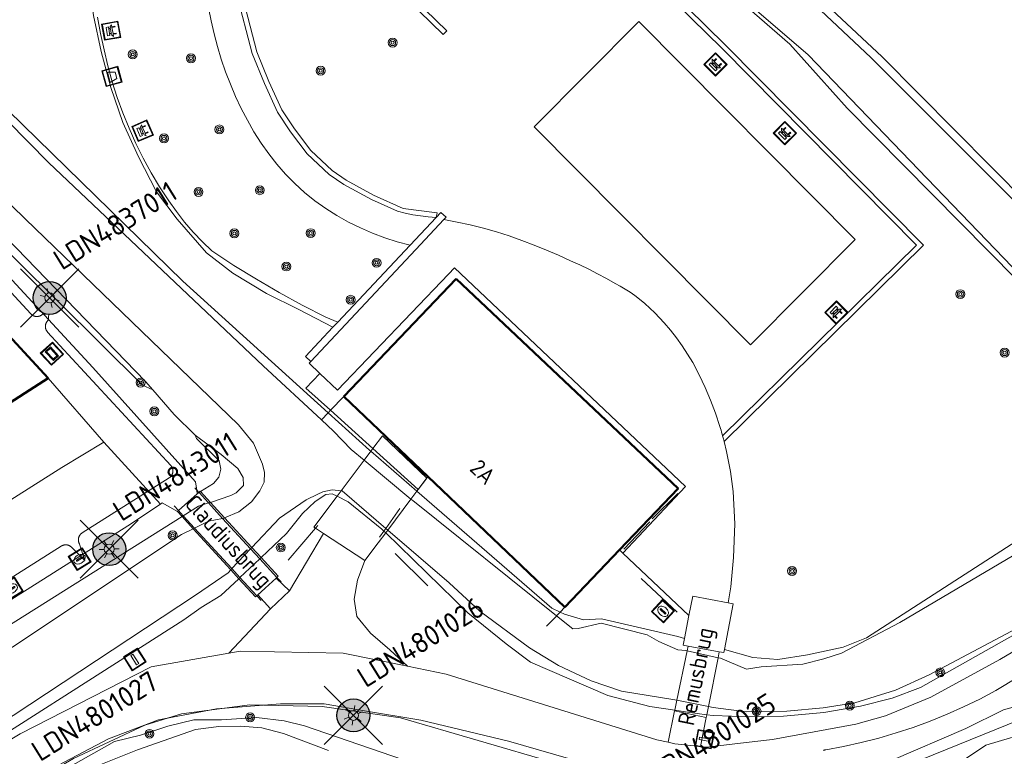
# Model space of a CAD drawing. Header units: metres. Extents: x 94279 to 96109, y 461866 to 463040.
# Tile 126 of 175: x 95420 to 95480, y 462594 to 462639. Entities that reach past the tile are written whole.
import ezdxf
from ezdxf.enums import TextEntityAlignment as Align

# ---------------------------------------------------------------- set-up
doc = ezdxf.new("R2010")
doc.units = ezdxf.units.M
doc.layers.get('0').update_dxf_attribs({"linetype": 'CONTINUOUS'})
for name, color, linetype in [('B-WE-KL-ET_LS_OV_KABEL_EIGENNET_324-G', 10, 'CONTINUOUS'), ('B-WE-KL-ET_LS_OV_KABEL_EIGENNET_330-G', 10, 'CONTINUOUS'), ('N-WE-ARMATUUR-PRUNUS_C_OPZET_4M-G', 200, 'CONTINUOUS'), ('N-WE-LICHTMAST_VERVANGEN-G', 7, 'CONTINUOUS')]:
    doc.layers.add(name, color=color, linetype=linetype)
for name, color, linetype, lineweight in [('B_BEBOUWINGSGRENS_0', 132, 'CONTINUOUS', 50), ('G_GRENS_ALGEMEEN_0', 251, 'CONTINUOUS', 13), ('K_KUNSTWERKGRENS_1', 251, 'CONTINUOUS', 13), ('Q_AFVALBAK_0', 251, 'CONTINUOUS', 13), ('Q_BALUSTRADE_LIJN_1', 251, 'CONTINUOUS', 13), ('Q_BANK_0', 251, 'CONTINUOUS', 13), ('Q_BOOM_0', 251, 'CONTINUOUS', 13), ('Q_DAMWAND_0', 251, 'CONTINUOUS', 13), ('Q_FIETSENREK_LIJN_0', 251, 'CONTINUOUS', 13), ('Q_FIETSENREK_LIJN_1', 251, 'CONTINUOUS', 13), ('Q_INSPECTIE_OF_RIOOLPUT_0', 251, 'CONTINUOUS', 13), ('Q_KOLK_0', 251, 'CONTINUOUS', 13), ('Q_LICHTMAST_0', 251, 'CONTINUOUS', 13), ('Q_PAAL_ALGEMEEN_0', 251, 'CONTINUOUS', 13), ('Q_STRAATNAAMBORD_0', 251, 'CONTINUOUS', 13), ('Q_VERKEERSBORDPAAL_0', 251, 'CONTINUOUS', 13), ('Q_WATERLEIDINGPUT_0', 251, 'CONTINUOUS', 13), ('T_CULTUURGRENS_0', 251, 'CONTINUOUS', 13), ('T_HEK_LIJN_0', 251, 'CONTINUOUS', 13), ('T_WALBESCHERMING_0', 251, 'CONTINUOUS', 13), ('V_WEGGRENS_0', 251, 'CONTINUOUS', 13), ('W_WATERGRENS_0', 251, 'CONTINUOUS', 13), ('Z_GBKN_HUISNUMMER_0', 251, 'CONTINUOUS', 13), ('Z_KUNSTWERKNAAM_1', 251, 'CONTINUOUS', 13)]:
    doc.layers.add(name, color=color, linetype=linetype, lineweight=lineweight)
doc.styles.add('NLCS-ISO-M500-T25', font='NLCS-ISO.ttf', dxfattribs={"height": 1.25})
doc.styles.get("Standard").update_dxf_attribs({"font": 'isocp.shx'})

# ---------------------------------------------------------------- blocks, each defined once
blk = doc.blocks.new('Q_LICHTMAST')
for points in [[(0, 0.3), (0, 0.6)], [(-0.26, 0.15), (-0.52, 0.3)], [(0.26, 0.15), (0.52, 0.3)], [(-0.26, -0.15), (-0.52, -0.3)], [(0, -0.3), (0, -0.6)], [(0.26, -0.15), (0.52, -0.3)]]:
    blk.add_lwpolyline(points)
blk.add_circle((0, 0), 0.3)
blk = doc.blocks.new('Q_VERKEERSBORDPAAL')
for points in [[(-0.5, 0.5), (0.5, 0.5), (0.5, -0.5), (-0.5, -0.5)], [(-0.08, 0.333), (0.071, 0.333), (0.071, -0.329), (-0.08, -0.329)]]:
    blk.add_lwpolyline(points, close=True)
blk.add_lwpolyline([(-0.442, 0.464), (0.438, 0.464, -0.414214), (0.459, 0.442), (0.459, -0.437, -0.414214), (0.438, -0.459), (-0.442, -0.459, -0.414214), (-0.463, -0.437), (-0.463, 0.442), (-0.463, 0.444), (-0.463, 0.446), (-0.463, 0.448), (-0.462, 0.45), (-0.461, 0.451), (-0.46, 0.453), (-0.459, 0.455), (-0.458, 0.456), (-0.457, 0.457), (-0.456, 0.459), (-0.454, 0.46), (-0.453, 0.461), (-0.451, 0.462), (-0.449, 0.462), (-0.447, 0.463), (-0.446, 0.463), (-0.444, 0.464), (-0.442, 0.464)], format="xyb")
blk = doc.blocks.new('Q_PAAL_ALGEMEEN')
for points in [[(-0.5, 0.5), (0.5, 0.5), (0.5, -0.5), (-0.5, -0.5)], [(-0.08, 0.333), (0.071, 0.333), (0.071, -0.329), (-0.08, -0.329)]]:
    blk.add_lwpolyline(points, close=True)
blk.add_lwpolyline([(-0.442, 0.464), (0.438, 0.464, -0.414214), (0.459, 0.442), (0.459, -0.437, -0.414214), (0.438, -0.459), (-0.442, -0.459, -0.414214), (-0.463, -0.437), (-0.463, 0.442), (-0.463, 0.444), (-0.463, 0.446), (-0.463, 0.448), (-0.462, 0.45), (-0.461, 0.451), (-0.46, 0.453), (-0.459, 0.455), (-0.458, 0.456), (-0.457, 0.457), (-0.456, 0.459), (-0.454, 0.46), (-0.453, 0.461), (-0.451, 0.462), (-0.449, 0.462), (-0.447, 0.463), (-0.446, 0.463), (-0.444, 0.464), (-0.442, 0.464)], format="xyb")
blk = doc.blocks.new('Q_WATERLEIDINGPUT')
blk.add_lwpolyline([(-0.5, 0.5), (0.5, 0.5), (0.5, -0.5), (-0.5, -0.5)], close=True)
for points in [[(-0.442, 0.464), (0.438, 0.464, -0.414214), (0.459, 0.442), (0.459, -0.437, -0.414214), (0.438, -0.459), (-0.442, -0.459, -0.414214), (-0.463, -0.437), (-0.463, 0.442), (-0.463, 0.444), (-0.463, 0.446), (-0.463, 0.448), (-0.462, 0.45), (-0.461, 0.451), (-0.46, 0.453), (-0.459, 0.455), (-0.458, 0.456), (-0.457, 0.457), (-0.456, 0.459), (-0.454, 0.46), (-0.453, 0.461), (-0.451, 0.462), (-0.449, 0.462), (-0.447, 0.463), (-0.446, 0.463), (-0.444, 0.464), (-0.442, 0.464)], [(-0.345, 0.105, 0.380426), (-0.276, -0.18)], [(-0.008, 0.266, 0.240218), (-0.345, 0.105)], [(-0.194, 0.045, 0.853344), (-0.194, -0.032)], [(0.331, 0.111, 0.240191), (-0.008, 0.266)], [(0.185, -0.032, 0.849746), (0.185, 0.045)], [(0.267, -0.176, 0.380426), (0.331, 0.111)], [(-0.276, -0.18, 0.148452), (0.012, -0.257)], [(0.012, -0.257, 0.131742), (0.267, -0.176)]]:
    blk.add_lwpolyline(points, format="xyb")
for points in [[(-0.194, 0.045), (0.185, 0.045)], [(0.185, -0.032), (-0.194, -0.032)]]:
    blk.add_lwpolyline(points)
blk = doc.blocks.new('Q_KOLK')
blk.add_lwpolyline([(-0.5, 0.5), (0.5, 0.5), (0.5, -0.5), (-0.5, -0.5)], close=True)
for points in [[(-0.442, 0.464), (0.438, 0.464, -0.414214), (0.459, 0.442), (0.459, -0.437, -0.414214), (0.438, -0.459), (-0.442, -0.459, -0.414214), (-0.463, -0.437), (-0.463, 0.442, -0.414214), (-0.442, 0.464)], [(-0.345, 0.105, 0.380426), (-0.276, -0.18)], [(-0.008, 0.266, 0.240218), (-0.345, 0.105)], [(-0.194, 0.045, 0.853344), (-0.194, -0.032)], [(0.331, 0.111, 0.240191), (-0.008, 0.266)], [(0.185, -0.032, 0.849746), (0.185, 0.045)], [(0.267, -0.176, 0.380426), (0.331, 0.111)], [(-0.276, -0.18, 0.148452), (0.012, -0.257)], [(0.012, -0.257, 0.131742), (0.267, -0.176)]]:
    blk.add_lwpolyline(points, format="xyb")
for points in [[(-0.194, 0.045), (0.185, 0.045)], [(0.185, -0.032), (-0.194, -0.032)]]:
    blk.add_lwpolyline(points)
blk = doc.blocks.new('Q_INSPECTIE_OF_RIOOLPUT')
blk.add_lwpolyline([(-0.5, 0.5), (0.5, 0.5), (0.5, -0.5), (-0.5, -0.5)], close=True)
for points in [[(-0.442, 0.464), (0.438, 0.464, -0.414214), (0.459, 0.442), (0.459, -0.437, -0.414214), (0.438, -0.459), (-0.442, -0.459, -0.414214), (-0.463, -0.437), (-0.463, 0.442), (-0.463, 0.444), (-0.463, 0.446), (-0.463, 0.448), (-0.462, 0.45), (-0.461, 0.451), (-0.46, 0.453), (-0.459, 0.455), (-0.458, 0.456), (-0.457, 0.457), (-0.456, 0.459), (-0.454, 0.46), (-0.453, 0.461), (-0.451, 0.462), (-0.449, 0.462), (-0.447, 0.463), (-0.446, 0.463), (-0.444, 0.464), (-0.442, 0.464)], [(-0.345, 0.105, 0.380426), (-0.276, -0.18)], [(-0.008, 0.266, 0.240218), (-0.345, 0.105)], [(-0.194, 0.045, 0.853344), (-0.194, -0.032)], [(0.331, 0.111, 0.240191), (-0.008, 0.266)], [(0.185, -0.032, 0.849746), (0.185, 0.045)], [(0.267, -0.176, 0.380426), (0.331, 0.111)], [(-0.276, -0.18, 0.148452), (0.012, -0.257)], [(0.012, -0.257, 0.131742), (0.267, -0.176)]]:
    blk.add_lwpolyline(points, format="xyb")
for points in [[(-0.194, 0.045), (0.185, 0.045)], [(0.185, -0.032), (-0.194, -0.032)]]:
    blk.add_lwpolyline(points)
blk = doc.blocks.new('Q_BANK')
blk.add_lwpolyline([(-0.5, 0.5), (0.5, 0.5), (0.5, -0.5), (-0.5, -0.5)], close=True)
blk.add_lwpolyline([(-0.442, 0.464), (0.438, 0.464, -0.414214), (0.459, 0.442), (0.459, -0.437, -0.414214), (0.438, -0.459), (-0.442, -0.459, -0.414214), (-0.463, -0.437), (-0.463, 0.442), (-0.463, 0.444), (-0.463, 0.446), (-0.463, 0.448), (-0.462, 0.45), (-0.461, 0.451), (-0.46, 0.453), (-0.459, 0.455), (-0.458, 0.456), (-0.457, 0.457), (-0.456, 0.459), (-0.454, 0.46), (-0.453, 0.461), (-0.451, 0.462), (-0.449, 0.462), (-0.447, 0.463), (-0.446, 0.463), (-0.444, 0.464), (-0.442, 0.464)], format="xyb")
for points in [[(-0.267, 0.022), (-0.366, -0.078)], [(-0.18, 0.132), (-0.267, 0.132), (-0.267, 0.276)], [(-0.267, 0.276), (0.258, 0.276), (0.258, 0.132), (0.173, 0.132)], [(-0.18, 0.022), (-0.267, 0.022)], [(-0.267, 0.022), (-0.18, 0.022)], [(-0.18, 0.022), (-0.18, 0.132)], [(-0.18, 0.132), (-0.144, 0.132)], [(-0.144, 0.132), (-0.144, 0.022)], [(0.131, 0.132), (-0.144, 0.132)], [(0.131, 0.022), (-0.144, 0.022)], [(-0.144, 0.022), (0.131, 0.022)], [(0.131, 0.022), (-0.144, 0.022)], [(-0.144, 0.022), (0.131, 0.022)], [(-0.144, 0.022), (0.131, 0.022)], [(0.131, 0.022), (0.131, 0.132)], [(0.131, 0.132), (0.173, 0.132)], [(0.173, 0.132), (0.173, 0.022)], [(0.173, 0.022), (0.255, 0.022)], [(0.173, 0.022), (0.255, 0.022)], [(0.255, 0.022), (0.357, -0.078)], [(-0.236, -0.078), (-0.366, -0.078)], [(-0.192, -0.078), (-0.192, -0.27), (-0.236, -0.27), (-0.236, -0.078)], [(-0.236, -0.078), (-0.192, -0.078)], [(0.183, -0.078), (-0.192, -0.078)], [(0.226, -0.078), (0.226, -0.268), (0.183, -0.268), (0.183, -0.078)], [(0.183, -0.078), (0.226, -0.078)], [(0.357, -0.078), (0.226, -0.078)]]:
    blk.add_lwpolyline(points)
blk = doc.blocks.new('Q_BOOM')
for radius in [0.27, 0.18, 0.09]:
    blk.add_circle((0, 0), radius)
blk = doc.blocks.new('Q_STRAATNAAMBORD')
for points in [[(-0.5, 0.5), (0.5, 0.5), (0.5, -0.5), (-0.5, -0.5)], [(-0.369, 0.22), (0.358, 0.22), (0.358, -0.214), (-0.369, -0.214)]]:
    blk.add_lwpolyline(points, close=True)
for points in [[(-0.442, 0.464), (0.438, 0.464, -0.414214), (0.459, 0.442), (0.459, -0.437, -0.414214), (0.438, -0.459), (-0.442, -0.459, -0.414214), (-0.463, -0.437), (-0.463, 0.442), (-0.463, 0.444), (-0.463, 0.446), (-0.463, 0.448), (-0.462, 0.45), (-0.461, 0.451), (-0.46, 0.453), (-0.459, 0.455), (-0.458, 0.456), (-0.457, 0.457), (-0.456, 0.459), (-0.454, 0.46), (-0.453, 0.461), (-0.451, 0.462), (-0.449, 0.462), (-0.447, 0.463), (-0.446, 0.463), (-0.444, 0.464), (-0.442, 0.464)], [(-0.287, 0.16), (0.281, 0.16, -0.414214), (0.303, 0.139), (0.303, -0.134, -0.414214), (0.281, -0.156), (-0.287, -0.156, -0.414214), (-0.308, -0.134), (-0.308, 0.139), (-0.308, 0.14), (-0.308, 0.142), (-0.307, 0.144), (-0.307, 0.146), (-0.306, 0.148), (-0.305, 0.149), (-0.304, 0.151), (-0.303, 0.152), (-0.302, 0.154), (-0.3, 0.155), (-0.299, 0.156), (-0.297, 0.157), (-0.296, 0.158), (-0.294, 0.159), (-0.292, 0.159), (-0.29, 0.16), (-0.288, 0.16), (-0.287, 0.16)]]:
    blk.add_lwpolyline(points, format="xyb")
blk = doc.blocks.new('Q_AFVALBAK')
for points in [[(-0.5, 0.5), (0.5, 0.5), (0.5, -0.5), (-0.5, -0.5)], [(-0.336, 0.197), (0.331, 0.197), (0.19, -0.251), (-0.196, -0.251)]]:
    blk.add_lwpolyline(points, close=True)
blk.add_lwpolyline([(-0.442, 0.464), (0.438, 0.464, -0.414214), (0.459, 0.442), (0.459, -0.437, -0.414214), (0.438, -0.459), (-0.442, -0.459, -0.414214), (-0.463, -0.437), (-0.463, 0.442), (-0.463, 0.444), (-0.463, 0.446), (-0.463, 0.448), (-0.462, 0.45), (-0.461, 0.451), (-0.46, 0.453), (-0.459, 0.455), (-0.458, 0.456), (-0.457, 0.457), (-0.456, 0.459), (-0.454, 0.46), (-0.453, 0.461), (-0.451, 0.462), (-0.449, 0.462), (-0.447, 0.463), (-0.446, 0.463), (-0.444, 0.464), (-0.442, 0.464)], format="xyb")
blk = doc.blocks.new('LM')
at = {"linetype": 'ByBlock'}
h = blk.add_hatch(color=256, dxfattribs=at)
h.dxf.hatch_style = 1
edge = h.paths.add_edge_path()
edge.add_arc((0, 0), 1, 0, 360)
blk.add_circle((0, 0), 1, dxfattribs=at)
blk = doc.blocks.new('ACMAP_ANN_TEMPLATE_LM')
at = {"color": 0, "style": 'NLCS-ISO-M500-T25'}
blk.add_attdef('LM-NUMMER', (1.5, 1), '', height=1.25, dxfattribs=at)

msp = doc.modelspace()

# ---------------------------------------------------------------- linework, layer by layer
at = {"layer": 'B-WE-KL-ET_LS_OV_KABEL_EIGENNET_324-G', "linetype": 'Continuous', "lineweight": 0}
for points in [[(95423.804, 462605.92), (95423.48, 462606.899), (95423.471, 462606.914), (95423.463, 462606.929), (95423.455, 462606.944), (95423.447, 462606.96), (95423.44, 462606.976), (95423.434, 462606.993), (95423.428, 462607.009), (95423.423, 462607.026), (95423.419, 462607.042), (95423.415, 462607.059), (95423.411, 462607.077), (95423.408, 462607.094), (95423.406, 462607.111), (95423.404, 462607.129), (95423.403, 462607.146), (95423.403, 462607.163), (95423.403, 462607.181), (95423.404, 462607.198), (95423.405, 462607.216), (95423.408, 462607.233), (95423.41, 462607.25), (95423.413, 462607.267), (95423.417, 462607.284), (95423.422, 462607.301), (95423.427, 462607.318), (95423.432, 462607.335), (95423.438, 462607.351), (95423.445, 462607.367), (95423.452, 462607.383), (95423.46, 462607.398), (95423.469, 462607.414), (95423.478, 462607.429), (95423.487, 462607.443), (95423.497, 462607.458), (95423.507, 462607.472), (95423.518, 462607.485), (95423.53, 462607.499), (95423.541, 462607.511), (95423.554, 462607.524), (95423.566, 462607.536), (95423.58, 462607.547), (95423.593, 462607.558), (95423.607, 462607.569), (95423.621, 462607.579), (95423.636, 462607.589), (95428.907, 462610.923), (95428.922, 462610.933), (95428.936, 462610.942), (95428.949, 462610.953), (95428.963, 462610.964), (95428.976, 462610.975), (95428.988, 462610.987), (95429, 462610.999), (95429.012, 462611.012), (95429.023, 462611.025), (95429.034, 462611.038), (95429.044, 462611.052), (95429.054, 462611.066), (95429.064, 462611.08), (95429.073, 462611.095), (95429.081, 462611.11), (95429.089, 462611.125), (95429.096, 462611.141), (95429.103, 462611.156), (95429.109, 462611.172), (95429.115, 462611.189), (95429.12, 462611.205), (95429.124, 462611.222), (95429.128, 462611.238), (95429.132, 462611.255), (95429.135, 462611.272), (95429.137, 462611.289), (95429.138, 462611.306), (95429.14, 462611.323), (95429.14, 462611.341), (95429.14, 462611.358), (95429.139, 462611.375), (95429.138, 462611.392), (95429.136, 462611.409), (95429.133, 462611.426), (95429.13, 462611.443), (95429.127, 462611.46), (95429.123, 462611.477), (95429.118, 462611.493), (95429.112, 462611.509), (95429.107, 462611.526), (95429.1, 462611.541), (95429.093, 462611.557), (95429.086, 462611.573), (95429.078, 462611.588), (95429.069, 462611.603), (95429.06, 462611.617), (95429.05, 462611.632), (95429.04, 462611.645), (95429.03, 462611.659), (95429.019, 462611.672), (95429.007, 462611.685), (95421.535, 462619.77), (95421.524, 462619.783), (95421.512, 462619.797), (95421.502, 462619.81), (95421.492, 462619.824), (95421.482, 462619.839), (95421.473, 462619.854), (95421.464, 462619.869), (95421.456, 462619.884), (95421.448, 462619.9), (95421.441, 462619.916), (95421.435, 462619.932), (95421.429, 462619.949), (95421.424, 462619.965), (95421.419, 462619.982), (95421.415, 462619.999), (95421.411, 462620.016), (95421.408, 462620.033), (95421.406, 462620.051), (95421.404, 462620.068), (95421.403, 462620.086), (95421.402, 462620.103), (95421.403, 462620.12), (95421.403, 462620.138), (95421.405, 462620.155), (95421.406, 462620.173), (95421.409, 462620.19), (95421.412, 462620.207), (95421.416, 462620.224), (95421.42, 462620.241), (95421.425, 462620.258), (95421.43, 462620.274), (95421.436, 462620.291), (95421.443, 462620.307), (95421.45, 462620.323), (95421.458, 462620.338), (95421.466, 462620.354), (95421.475, 462620.369), (95421.484, 462620.384), (95421.494, 462620.398), (95421.504, 462620.412), (95421.515, 462620.426), (95421.527, 462620.439), (95421.538, 462620.452), (95421.55, 462620.465), (95421.563, 462620.477), (95421.614, 462620.864), (95421.224, 462620.844), (95421.211, 462620.832), (95421.197, 462620.821), (95421.183, 462620.81), (95421.169, 462620.8), (95421.155, 462620.79), (95421.14, 462620.781), (95421.125, 462620.773), (95421.109, 462620.765), (95421.094, 462620.757), (95421.078, 462620.75), (95421.061, 462620.743), (95421.045, 462620.738), (95421.028, 462620.732), (95421.012, 462620.728), (95420.995, 462620.723), (95420.978, 462620.72), (95420.96, 462620.717), (95420.943, 462620.715), (95420.926, 462620.713), (95420.908, 462620.712), (95420.891, 462620.711), (95420.873, 462620.711), (95420.856, 462620.712), (95420.839, 462620.713), (95420.821, 462620.715), (95420.804, 462620.718), (95420.787, 462620.721), (95420.77, 462620.724), (95420.753, 462620.729), (95420.736, 462620.734), (95420.719, 462620.739), (95420.703, 462620.745), (95420.687, 462620.752), (95420.671, 462620.759), (95420.655, 462620.767), (95420.64, 462620.775), (95420.625, 462620.784), (95420.61, 462620.793), (95420.596, 462620.803), (95420.582, 462620.813), (95420.568, 462620.824), (95420.555, 462620.835), (95420.542, 462620.847), (95420.529, 462620.859), (95420.517, 462620.872), (95407.754, 462634.682)], [(95409.259, 462598.495), (95422.368, 462606.787), (95422.383, 462606.796), (95422.398, 462606.804), (95422.414, 462606.812), (95422.429, 462606.82), (95422.445, 462606.827), (95422.462, 462606.833), (95422.478, 462606.839), (95422.495, 462606.844), (95422.512, 462606.849), (95422.529, 462606.853), (95422.546, 462606.856), (95422.563, 462606.859), (95422.58, 462606.861), (95422.598, 462606.863), (95422.615, 462606.864), (95422.633, 462606.864), (95422.65, 462606.864), (95422.667, 462606.863), (95422.685, 462606.862), (95422.702, 462606.86), (95422.719, 462606.857), (95422.737, 462606.854), (95422.754, 462606.85), (95422.77, 462606.846), (95422.787, 462606.841), (95422.804, 462606.835), (95422.82, 462606.829), (95422.836, 462606.822), (95422.852, 462606.815), (95422.868, 462606.807), (95422.883, 462606.799), (95422.898, 462606.79), (95422.913, 462606.78), (95422.927, 462606.77), (95422.941, 462606.76), (95422.955, 462606.749), (95422.968, 462606.738), (95422.981, 462606.726), (95422.993, 462606.714), (95423.005, 462606.701), (95423.017, 462606.688), (95423.028, 462606.674), (95423.038, 462606.66), (95423.048, 462606.646), (95423.058, 462606.632), (95423.804, 462605.92)]]:
    msp.add_lwpolyline(points, dxfattribs=at)
at = {"layer": 'B-WE-KL-ET_LS_OV_KABEL_EIGENNET_330-G', "linetype": 'Continuous', "lineweight": 0}
for points in [[(95488.186, 462603.52), (95479.064, 462598.022), (95478.093, 462597.51), (95477.104, 462597.031), (95476.101, 462596.585), (95475.083, 462596.172), (95474.052, 462595.794), (95473.008, 462595.451), (95471.954, 462595.143), (95470.89, 462594.87), (95469.818, 462594.633), (95468.738, 462594.432), (95468.722, 462594.429), (95468.705, 462594.426), (95468.689, 462594.422), (95468.673, 462594.418), (95468.657, 462594.413), (95468.642, 462594.408), (95468.626, 462594.402), (95468.611, 462594.395)], [(95420.275, 462592.487), (95425.222, 462595.097), (95428.265, 462596.247), (95431.778, 462596.922), (95435.661, 462597.228), (95438.323, 462597.21), (95440.876, 462596.785), (95444.18, 462596.234), (95449.499, 462594.957), (95455.857, 462593.114)]]:
    msp.add_lwpolyline(points, dxfattribs=at)
at = {"layer": 'B_BEBOUWINGSGRENS_0'}
for p, q in [((95446.323, 462623.003), (95439.515, 462615.87)), ((95421.564, 462616.964), (95418.417, 462620.375)), ((95414.466, 462612.47), (95421.564, 462616.964)), ((95439.515, 462615.87), (95444.611, 462611.006)), ((95444.611, 462611.006), (95452.911, 462603.084)), ((95452.911, 462603.084), (95456.226, 462606.557))]:
    msp.add_line(p, q, dxfattribs=at)
msp.add_lwpolyline([(95456.226, 462606.557), (95459.788, 462610.29), (95446.323, 462623.003)], dxfattribs=at)
at = {"layer": 'G_GRENS_ALGEMEEN_0'}
for p, q in [((95445.1, 462626.718), (95443.524, 462625.039)), ((95444.162, 462625.088), (95445.571, 462626.59)), ((95437.496, 462617.979), (95444.162, 462625.088)), ((95443.524, 462625.039), (95439.14, 462620.372)), ((95441.273, 462612.707), (95438.706, 462615.022)), ((95444.025, 462610.225), (95441.273, 462612.707)), ((95444.611, 462611.006), (95444.025, 462610.225)), ((95444.025, 462610.225), (95444.025, 462610.225)), ((95456.426, 462606.366), (95456.226, 462606.557)), ((95460.444, 462602.585), (95456.426, 462606.366))]:
    msp.add_line(p, q, dxfattribs=at)
for points in [[(95443.524, 462625.039), (95442.751, 462625.242), (95441.989, 462625.484), (95441.241, 462625.765), (95440.509, 462626.085), (95439.794, 462626.443), (95439.09, 462626.833), (95438.409, 462627.263), (95437.753, 462627.731), (95437.125, 462628.234), (95436.527, 462628.773), (95435.975, 462629.353), (95435.45, 462629.958), (95434.953, 462630.586), (95434.486, 462631.236), (95434.049, 462631.907), (95433.654, 462632.612), (95433.284, 462633.331), (95432.94, 462634.063), (95432.623, 462634.806), (95432.333, 462635.561), (95432.075, 462636.319), (95431.842, 462637.086), (95431.636, 462637.861), (95431.457, 462638.641), (95431.304, 462639.428)], [(95445.571, 462626.59), (95445.707, 462626.735), (95445.387, 462627.023), (95445.1, 462626.718)], [(95445.571, 462626.59), (95446.376, 462626.44), (95447.177, 462626.266), (95447.972, 462626.069), (95448.761, 462625.848), (95449.543, 462625.605), (95450.299, 462625.332), (95451.049, 462625.045), (95451.793, 462624.742), (95452.531, 462624.425), (95453.263, 462624.094), (95453.815, 462623.844), (95454.361, 462623.581), (95454.9, 462623.306), (95455.433, 462623.017), (95455.959, 462622.717), (95456.272, 462622.55), (95456.578, 462622.371), (95456.877, 462622.182), (95457.169, 462621.981), (95457.453, 462621.769), (95457.767, 462621.499), (95458.073, 462621.221), (95458.371, 462620.933), (95458.66, 462620.637), (95458.94, 462620.332), (95459.321, 462619.878), (95459.686, 462619.41), (95460.032, 462618.929), (95460.361, 462618.435), (95460.672, 462617.93), (95461.064, 462617.181), (95461.426, 462616.416), (95461.756, 462615.637), (95462.054, 462614.845), (95462.32, 462614.042), (95462.355, 462613.927), (95462.388, 462613.812), (95462.422, 462613.697), (95462.454, 462613.581), (95462.486, 462613.466)], [(95456.426, 462606.366), (95460.227, 462610.393), (95446.214, 462623.658), (95445.854, 462623.279), (95439.132, 462616.235), (95438.057, 462617.261)], [(95438.85, 462620.063), (95437.186, 462618.291), (95437.496, 462617.979)], [(95438.057, 462617.261), (95437.405, 462617.884), (95437.496, 462617.979)], [(95438.706, 462615.022), (95437.205, 462616.376), (95438.057, 462617.261)], [(95462.575, 462613.13), (95462.72, 462612.529), (95462.848, 462611.925), (95462.959, 462611.317), (95463.053, 462610.706), (95463.129, 462610.093), (95463.231, 462608.144), (95463.155, 462606.096), (95462.982, 462604.319), (95462.814, 462603.345)]]:
    msp.add_lwpolyline(points, dxfattribs=at)
at = {"layer": 'K_KUNSTWERKGRENS_1'}
for p, q in [((95441.146, 462612.538), (95440.738, 462611.994)), ((95440.738, 462611.994), (95439.344, 462610.136)), ((95444.025, 462610.225), (95444.539, 462610.911)), ((95430.614, 462609.962), (95429.48, 462608.942)), ((95430.708, 462610.047), (95430.614, 462609.962)), ((95430.788, 462610.119), (95430.708, 462610.047)), ((95430.814, 462610.091), (95430.788, 462610.119)), ((95431.411, 462609.44), (95430.814, 462610.091)), ((95439.344, 462610.136), (95439.101, 462609.812)), ((95443.581, 462609.633), (95443.942, 462610.114)), ((95443.942, 462610.114), (95444.025, 462610.225)), ((95432.272, 462608.504), (95431.411, 462609.44)), ((95442.173, 462607.753), (95443.581, 462609.633)), ((95429.48, 462608.942), (95429.417, 462608.885)), ((95429.417, 462608.885), (95429.693, 462608.582)), ((95429.693, 462608.582), (95430.369, 462607.841)), ((95433.925, 462606.704), (95432.272, 462608.504)), ((95430.369, 462607.841), (95432.643, 462605.346)), ((95437.783, 462607.868), (95438.268, 462607.551)), ((95438.268, 462607.551), (95440.786, 462605.904)), ((95441.593, 462606.98), (95442.052, 462607.592)), ((95442.052, 462607.592), (95442.173, 462607.753)), ((95440.786, 462605.904), (95441.593, 462606.98)), ((95434.488, 462606.091), (95433.925, 462606.704)), ((95432.643, 462605.346), (95433.131, 462604.81)), ((95434.728, 462604.236), (95435.397, 462604.841)), ((95435.397, 462604.841), (95435.446, 462604.885)), ((95434.223, 462603.779), (95434.728, 462604.236)), ((95460.332, 462600.437), (95459.707, 462597.439)), ((95460.392, 462600.723), (95460.332, 462600.437)), ((95462.207, 462600.018), (95462.277, 462600.372)), ((95461.62, 462597.06), (95462.207, 462600.018)), ((95459.707, 462597.439), (95459.579, 462596.827)), ((95459.579, 462596.827), (95459.571, 462596.79)), ((95459.571, 462596.79), (95461.487, 462596.391)), ((95461.521, 462596.562), (95461.62, 462597.06)), ((95461.487, 462596.391), (95461.521, 462596.562))]:
    msp.add_line(p, q, dxfattribs=at)
for points in [[(95444.539, 462610.911), (95441.85, 462613.476), (95441.273, 462612.707)], [(95441.273, 462612.707), (95441.273, 462612.707), (95441.146, 462612.538)], [(95439.101, 462609.812), (95437.689, 462607.93), (95437.783, 462607.868)], [(95435.446, 462604.885), (95435.528, 462604.959), (95434.488, 462606.091)], [(95433.131, 462604.81), (95434.14, 462603.704), (95434.223, 462603.779)], [(95462.277, 462600.372), (95460.392, 462600.723), (95460.392, 462600.723)]]:
    msp.add_lwpolyline(points, dxfattribs=at)
at = {"layer": 'N-WE-LICHTMAST_VERVANGEN-G', "flags": 128}
for points in [[(95419.892, 462620.074), (95423.428, 462623.61)], [(95423.428, 462620.074), (95419.892, 462623.61)], [(95423.505, 462604.833), (95427.041, 462608.369)], [(95427.041, 462604.833), (95423.505, 462608.369)], [(95438.323, 462594.75), (95441.859, 462598.286)], [(95441.859, 462594.75), (95438.323, 462598.286)]]:
    msp.add_lwpolyline(points, dxfattribs=at)
at = {"layer": 'Q_BALUSTRADE_LIJN_1'}
for p, q in [((95430.585, 462610.181), (95430.459, 462610.318)), ((95430.708, 462610.047), (95430.585, 462610.181)), ((95430.722, 462610.032), (95430.708, 462610.047)), ((95431.298, 462609.404), (95430.722, 462610.032)), ((95429.213, 462609.233), (95429.48, 462608.942)), ((95432.155, 462608.47), (95431.298, 462609.404)), ((95429.48, 462608.942), (95429.768, 462608.629)), ((95429.768, 462608.629), (95430.454, 462607.882)), ((95433.85, 462606.624), (95432.155, 462608.47)), ((95430.454, 462607.882), (95432.714, 462605.421)), ((95434.408, 462606.016), (95433.85, 462606.624)), ((95435.446, 462604.885), (95434.408, 462606.016)), ((95432.714, 462605.421), (95433.208, 462604.883)), ((95433.208, 462604.883), (95434.223, 462603.779)), ((95435.698, 462604.611), (95435.446, 462604.885)), ((95434.223, 462603.779), (95434.498, 462603.479))]:
    msp.add_line(p, q, dxfattribs=at)
at = {"layer": 'Q_DAMWAND_0'}
for p, q in [((95439.953, 462612.647), (95440.738, 462611.994)), ((95440.738, 462611.994), (95443.581, 462609.633)), ((95439.344, 462610.136), (95439.344, 462610.136)), ((95443.581, 462609.633), (95443.581, 462609.633)), ((95442.173, 462607.753), (95442.05, 462607.858)), ((95442.173, 462607.753), (95442.173, 462607.753)), ((95442.173, 462607.753), (95442.173, 462607.753))]:
    msp.add_line(p, q, dxfattribs=at)
for points in [[(95442.05, 462607.858), (95439.401, 462610.13), (95439.344, 462610.136)], [(95443.581, 462609.633), (95443.689, 462609.543), (95452.409, 462602.559)], [(95452.409, 462602.559), (95453.392, 462601.772), (95453.729, 462601.78), (95455.123, 462602.115)]]:
    msp.add_lwpolyline(points, dxfattribs=at)
at = {"layer": 'Q_FIETSENREK_LIJN_0'}
for p, q in [((95442.852, 462612.603), (95444.448, 462611.054)), ((95458.215, 462608.447), (95459.759, 462609.983)), ((95437.783, 462607.868), (95437.929, 462608.038)), ((95456.491, 462606.604), (95458.061, 462608.268)), ((95436.129, 462605.939), (95437.783, 462607.868)), ((95442.617, 462606.331), (95444.597, 462604.378)), ((95457.549, 462604.83), (95459.733, 462602.782))]:
    msp.add_line(p, q, dxfattribs=at)
at = {"layer": 'Q_FIETSENREK_LIJN_1'}
for p, q in [((95442.05, 462607.858), (95442.908, 462609.062)), ((95441.679, 462607.338), (95441.939, 462607.702)), ((95441.939, 462607.702), (95442.05, 462607.858))]:
    msp.add_line(p, q, dxfattribs=at)
at = {"layer": 'T_CULTUURGRENS_0'}
for p, q in [((95438.85, 462620.063), (95439.14, 462620.372)), ((95441.146, 462612.538), (95443.942, 462610.114)), ((95430.614, 462609.962), (95430.722, 462610.032)), ((95430.722, 462610.032), (95430.814, 462610.091)), ((95443.942, 462610.114), (95443.942, 462610.114)), ((95431.411, 462609.44), (95431.298, 462609.404)), ((95429.693, 462608.582), (95429.417, 462608.885)), ((95429.768, 462608.629), (95429.693, 462608.582)), ((95429.693, 462608.582), (95429.693, 462608.582)), ((95441.939, 462607.702), (95442.052, 462607.592)), ((95442.052, 462607.592), (95442.052, 462607.592)), ((95433.208, 462604.883), (95434.408, 462606.016)), ((95434.408, 462606.016), (95434.488, 462606.091)), ((95433.131, 462604.81), (95433.208, 462604.883))]:
    msp.add_line(p, q, dxfattribs=at)
for points in [[(95440.246, 462660.094), (95432.223, 462667.06), (95427.912, 462671.012), (95418.729, 462680.035), (95416.975, 462681.843), (95411.238, 462688.309), (95408.441, 462691.17), (95407.489, 462691.355), (95407.022, 462691.377), (95405.293, 462690.742), (95396.505, 462685.668), (95383.989, 462677.7), (95382.632, 462676.792), (95382.107, 462676.18), (95381.835, 462675.306), (95382.001, 462674.374), (95382.325, 462673.594), (95383.358, 462671.9), (95391.302, 462661.218), (95398.548, 462653.825), (95408.465, 462643.81), (95417.367, 462634.92), (95429.731, 462622.853), (95438.562, 462614.871)], [(95509.983, 462624.372), (95508.385, 462623.392), (95506.439, 462622.35), (95496.721, 462616.689), (95494.817, 462615.401), (95494.114, 462615.076), (95493.57, 462614.904), (95492.718, 462614.943), (95492.025, 462615.212), (95491.156, 462615.767), (95489.407, 462617.937), (95483.194, 462625.34), (95472.158, 462636.457), (95462.943, 462645.093), (95450.152, 462656.315), (95444.166, 462661.284)], [(95462.595, 462600.516), (95464.319, 462600.039), (95465.84, 462599.913), (95467.626, 462600.195), (95469.802, 462600.653), (95471.205, 462601.225), (95484.088, 462609.523), (95485.786, 462610.814), (95486.188, 462611.738), (95486.411, 462612.793), (95486.458, 462614.212), (95486.17, 462615.611), (95485.748, 462616.728), (95484.788, 462618.137), (95483.75, 462619.47), (95470.044, 462633.339), (95466.567, 462637.24), (95441.714, 462658.819)], [(95445.1, 462626.718), (95445.162, 462626.999), (95443.109, 462627.272), (95441.317, 462628.081), (95439.659, 462628.973), (95438.797, 462629.568), (95437.501, 462630.782), (95436.513, 462632.091), (95435.755, 462633.243), (95434.963, 462634.971), (95434.233, 462636.762), (95433.277, 462640.437), (95433.13, 462642.069), (95433.103, 462644.204), (95433.265, 462646.344), (95433.938, 462649.101), (95445.537, 462637.825), (95445.747, 462638.041), (95433.77, 462649.681)], [(95424.052, 462647.92), (95423.95, 462645.699), (95423.903, 462643.412), (95424.015, 462641.311), (95424.312, 462638.969), (95424.777, 462636.794), (95425.363, 462634.609), (95426.095, 462632.477), (95427.059, 462630.399), (95428.137, 462628.27), (95429.387, 462626.625), (95431.186, 462624.57), (95432.766, 462623.343), (95434.821, 462622.107), (95436.775, 462621.129), (95438.85, 462620.063)], [(95454.04, 462645.558), (95453.832, 462645.342), (95457.863, 462641.482), (95462.429, 462636.98), (95474.251, 462625.046), (95462.486, 462613.466)], [(95462.575, 462613.13), (95474.675, 462625.044), (95462.641, 462637.192), (95458.073, 462641.698), (95454.04, 462645.558)], [(95432.968, 462640.524), (95432.982, 462640.428), (95432.996, 462640.331), (95433.947, 462636.668), (95434.687, 462634.851), (95435.491, 462633.097), (95436.267, 462631.917), (95437.277, 462630.58), (95438.609, 462629.334), (95439.503, 462628.717), (95441.185, 462627.811), (95442.762, 462627.099), (95443.222, 462626.982), (95443.687, 462626.885), (95444.155, 462626.809), (95444.627, 462626.753), (95445.1, 462626.718)], [(95439.14, 462620.372), (95438.412, 462620.673), (95436.987, 462621.399), (95435.583, 462622.165), (95434.201, 462622.969), (95432.842, 462623.813), (95431.508, 462624.694), (95430.925, 462625.248), (95430.372, 462625.831), (95429.848, 462626.442), (95429.356, 462627.078), (95428.897, 462627.738), (95428.335, 462628.57), (95427.812, 462629.427), (95427.328, 462630.307), (95426.886, 462631.208), (95426.485, 462632.128), (95426.108, 462633.057), (95425.767, 462634), (95425.463, 462634.955), (95425.195, 462635.921), (95424.966, 462636.897), (95424.753, 462637.878), (95424.572, 462638.864)], [(95413.438, 462631.288), (95419.04, 462625.49), (95427.469, 462616.768), (95427.916, 462616.261)], [(95427.916, 462616.261), (95427.303, 462616.553), (95419.643, 462624.139), (95417.683, 462626.079), (95414.758, 462629.244)], [(95461.521, 462596.562), (95461.915, 462596.513), (95464.134, 462596.427), (95466.175, 462596.474), (95468.631, 462596.694), (95470.858, 462597.073), (95472.776, 462597.56), (95474.49, 462598.205), (95490.092, 462607.004), (95508.49, 462618.007), (95512.462, 462620.542)], [(95518.009, 462619.074), (95502.376, 462609.941), (95499.507, 462608.048), (95486.865, 462600.116), (95486.279, 462599.109), (95485.108, 462598.559), (95483.02, 462597.119), (95481.929, 462596.646), (95480.503, 462596.254), (95473.019, 462593.219), (95470.077, 462591.611), (95469.16, 462590.773), (95468.372, 462589.855), (95467.222, 462588.969), (95465.738, 462588.166), (95464.164, 462587.56)], [(95427.916, 462616.261), (95429.221, 462614.778), (95430.492, 462613.52)], [(95438.562, 462614.871), (95441.065, 462612.609), (95441.146, 462612.538)], [(95430.492, 462613.52), (95432.075, 462612.333), (95433.069, 462611.492), (95433.397, 462610.945), (95433.415, 462610.454), (95432.969, 462610.022), (95432.657, 462609.846), (95431.411, 462609.44)], [(95430.814, 462610.091), (95431.593, 462610.593), (95431.919, 462610.975), (95432.044, 462611.462), (95431.936, 462611.966), (95430.566, 462613.322), (95430.492, 462613.52)], [(95462.486, 462613.466), (95462.531, 462613.298), (95462.575, 462613.13)], [(95434.488, 462606.091), (95436.03, 462607.548), (95437.004, 462608.772), (95437.764, 462609.483), (95438.416, 462609.912), (95438.804, 462609.958), (95439.101, 462609.812)], [(95439.101, 462609.812), (95439.778, 462609.478), (95441.818, 462607.82), (95441.939, 462607.702)], [(95443.942, 462610.114), (95452.125, 462603.015), (95452.628, 462602.788)], [(95431.298, 462609.404), (95430.685, 462609.204), (95429.768, 462608.629)], [(95429.693, 462608.582), (95414.181, 462598.844), (95397.075, 462587.951), (95362.663, 462566.53), (95355.926, 462562.15), (95350.06, 462558.338), (95347.918, 462557.157), (95347.156, 462556.687), (95346.624, 462556.023), (95346.551, 462554.997), (95346.852, 462554.005), (95347.29, 462553.439)], [(95442.052, 462607.592), (95447.034, 462602.731), (95449.355, 462600.862), (95450.836, 462599.755), (95455.53, 462597.721), (95458.076, 462597.062), (95459.579, 462596.827)], [(95347.29, 462553.439), (95347.905, 462552.934), (95348.836, 462552.684), (95349.934, 462552.763), (95350.879, 462552.913), (95360.584, 462559.092), (95370.501, 462564.936), (95373.47, 462567.132), (95385.456, 462574.47), (95393.489, 462579.692), (95413.95, 462592.212), (95429.805, 462602.324), (95430.849, 462603.056), (95432.048, 462603.787), (95433.131, 462604.81)], [(95452.628, 462602.788), (95452.894, 462602.667), (95454.051, 462602.314), (95455.134, 462602.384), (95459.768, 462601.297), (95460.165, 462601.187)], [(95459.579, 462596.827), (95460.351, 462596.706), (95461.521, 462596.562)], [(95460.911, 462586.007), (95460.255, 462585.9), (95459.357, 462586.301), (95445.773, 462592.913), (95437.117, 462595.885), (95435.882, 462596.188), (95434.207, 462596.395), (95432.087, 462596.246), (95430.409, 462596.246), (95428.828, 462595.857), (95427.167, 462595.315), (95425.586, 462594.926), (95418.345, 462590.853), (95400.979, 462579.809), (95384.654, 462569.292)]]:
    msp.add_lwpolyline(points, dxfattribs=at)
at = {"layer": 'T_HEK_LIJN_0'}
for p, q in [((95438.706, 462615.022), (95439.515, 462615.87)), ((95438.151, 462614.44), (95438.562, 462614.871)), ((95438.562, 462614.871), (95438.706, 462615.022)), ((95452.628, 462602.788), (95452.409, 462602.559)), ((95452.911, 462603.084), (95452.628, 462602.788))]:
    msp.add_line(p, q, dxfattribs=at)
msp.add_lwpolyline([(95452.409, 462602.559), (95452.359, 462602.506), (95451.806, 462601.927)], dxfattribs=at)
at = {"layer": 'T_WALBESCHERMING_0'}
for p, q in [((95432.272, 462608.504), (95432.272, 462608.504)), ((95430.369, 462607.841), (95430.454, 462607.882)), ((95433.85, 462606.624), (95432.714, 462605.421)), ((95433.925, 462606.704), (95433.85, 462606.624)), ((95432.714, 462605.421), (95432.643, 462605.346)), ((95432.643, 462605.346), (95432.643, 462605.346))]:
    msp.add_line(p, q, dxfattribs=at)
for points in [[(95430.454, 462607.882), (95431.29, 462608.291), (95432.155, 462608.47)], [(95432.155, 462608.47), (95432.223, 462608.484), (95432.269, 462608.503), (95432.272, 462608.504)]]:
    msp.add_lwpolyline(points, dxfattribs=at)
at = {"layer": 'V_WEGGRENS_0'}
for p, q in [((95424.948, 462613.096), (95421.564, 462616.964)), ((95422.403, 462611.553), (95424.948, 462613.096)), ((95428.391, 462609.338), (95424.948, 462613.096)), ((95343.221, 462561.452), (95422.403, 462611.553)), ((95430.585, 462610.181), (95430.614, 462609.962)), ((95428.391, 462609.338), (95426.395, 462608.026)), ((95436.209, 462604.066), (95438.268, 462607.551)), ((95435.397, 462604.841), (95436.209, 462604.066)), ((95436.209, 462604.066), (95435.056, 462602.984)), ((95463.119, 462603.288), (95462.595, 462600.516)), ((95462.814, 462603.345), (95463.119, 462603.288)), ((95432.525, 462600.299), (95435.056, 462602.984)), ((95460.165, 462601.187), (95460.444, 462602.585)), ((95460.392, 462600.723), (95462.277, 462600.372)), ((95459.182, 462594.887), (95459.571, 462596.79)), ((95461.487, 462596.391), (95461.143, 462594.632))]:
    msp.add_line(p, q, dxfattribs=at)
for points in [[(95390.001, 462654.717), (95424.29, 462617.624), (95430.518, 462610.69), (95430.585, 462610.181)], [(95457.405, 462638.61), (95451.05, 462632.212), (95464.181, 462619.004), (95470.532, 462625.383), (95457.405, 462638.61)], [(95549.346, 462638.565), (95513.05, 462616.64), (95506.789, 462613.09), (95499.956, 462609.005), (95493.577, 462605.103), (95485.948, 462600.484), (95485.363, 462599.783), (95485.129, 462599.286), (95484.983, 462598.73), (95481.973, 462597.094), (95481.125, 462597.152), (95480.248, 462597.064), (95479.517, 462596.86), (95477.248, 462595.724), (95472.74, 462593.787), (95469.107, 462592.481), (95464.299, 462591.439)], [(95463.908, 462594.873), (95465.507, 462595.055), (95470.566, 462595.993), (95472.36, 462596.5), (95475.114, 462597.62), (95479.3, 462599.91), (95500, 462612.12), (95511.478, 462618.834), (95512.051, 462619.172)], [(95429.417, 462608.885), (95428.494, 462609.406), (95428.391, 462609.338)], [(95426.395, 462608.026), (95346.601, 462557.58), (95345.383, 462556.809)], [(95440.786, 462605.904), (95440.337, 462604.73), (95440.142, 462603.559)], [(95434.728, 462604.236), (95435.397, 462604.841), (95435.397, 462604.841)], [(95435.056, 462602.984), (95434.283, 462603.833), (95434.728, 462604.236)], [(95440.142, 462603.559), (95440.288, 462602.51), (95441.117, 462601.51), (95442.288, 462600.485), (95443.373, 462599.502)], [(95460.444, 462602.585), (95460.676, 462603.744), (95462.814, 462603.345)], [(95460.165, 462601.187), (95460.084, 462600.78), (95460.392, 462600.723)], [(95347.163, 462549.858), (95359.658, 462557.492), (95371.049, 462564.452), (95387.206, 462574.82), (95411.222, 462590.231), (95419.877, 462595.407), (95427.812, 462599.468), (95432.525, 462600.299)], [(95432.525, 462600.299), (95433.219, 462600.421), (95439.458, 462600.297), (95443.373, 462599.502)], [(95462.277, 462600.372), (95462.56, 462600.331), (95462.595, 462600.516)], [(95443.373, 462599.502), (95445.721, 462599.025), (95458.5, 462595.036), (95459.182, 462594.887)], [(95457.071, 462592.251), (95442.942, 462596.369), (95438.19, 462597.055), (95433.802, 462597.16), (95429.665, 462596.608), (95427.443, 462595.926), (95423.114, 462593.9), (95414.167, 462588.714), (95388.716, 462572.532), (95358.281, 462553.18), (95348.617, 462547.291)], [(95459.182, 462594.887), (95459.593, 462594.798), (95461.143, 462594.632)], [(95461.143, 462594.632), (95461.525, 462594.601), (95463.908, 462594.873)]]:
    msp.add_lwpolyline(points, dxfattribs=at)
at = {"layer": 'W_WATERGRENS_0'}
for p, q in [((95438.151, 462614.44), (95438.886, 462613.76)), ((95438.886, 462613.76), (95439.953, 462612.647)), ((95430.369, 462607.841), (95430.369, 462607.841)), ((95433.925, 462606.704), (95433.925, 462606.704)), ((95460.332, 462600.437), (95462.207, 462600.018)), ((95461.62, 462597.06), (95459.707, 462597.439))]:
    msp.add_line(p, q, dxfattribs=at)
for points in [[(95380.878, 462675.391), (95380.769, 462674.806), (95380.81, 462674.134), (95381.134, 462673.355), (95382.192, 462671.66), (95392.487, 462659.289), (95400.272, 462651.707), (95421.604, 462630.026), (95434.611, 462617.717), (95438.151, 462614.44)], [(95443.962, 462661.078), (95445.532, 462659.82), (95458.3, 462648.805), (95462.223, 462645.311), (95464.715, 462642.794), (95471.486, 462636.416), (95480.285, 462627.605), (95490.818, 462615.643), (95491.483, 462615.22), (95492.278, 462614.846), (95492.905, 462614.626)], [(95486.734, 462611.397), (95487.022, 462612.241), (95487.193, 462613.323), (95487.055, 462614.436), (95486.787, 462615.447), (95486.262, 462616.565), (95485.533, 462617.867), (95484.75, 462618.99), (95483.326, 462620.432), (95482.104, 462621.586), (95467.667, 462636.577), (95457.167, 462645.621), (95445.349, 462656.311), (95441.99, 462659.097)], [(95434.557, 462610.412), (95434.684, 462610.667), (95434.693, 462611.26), (95434.571, 462611.753), (95434.022, 462613.027), (95433.11, 462614.151), (95420.181, 462626.642), (95416.978, 462629.736), (95407.112, 462639.699), (95395.502, 462652.168), (95392.251, 462655.617)], [(95468.267, 462588.19), (95468.918, 462589.171), (95469.872, 462590.439), (95471.926, 462591.787), (95472.989, 462592.178), (95473.976, 462592.292), (95475.87, 462593.498), (95476.801, 462593.608), (95478.46, 462594.707), (95479.956, 462595.156), (95480.988, 462595.316), (95483.115, 462596.457), (95484.59, 462597.165), (95486.628, 462598.746), (95487.331, 462599.821), (95495.676, 462604.942), (95509.074, 462613.233), (95513.806, 462615.731), (95517.822, 462618.28), (95519.019, 462618.85), (95532.659, 462627.201), (95536.348, 462629.184), (95541.164, 462632.33), (95549.904, 462637.552)], [(95462.207, 462600.018), (95462.353, 462599.985), (95463.944, 462599.32), (95464.824, 462599.467), (95467.347, 462599.632), (95468.617, 462599.94), (95469.702, 462600.295), (95473.234, 462602.161), (95480.156, 462606.232), (95484.283, 462608.771), (95485.041, 462609.38), (95486.247, 462610.523), (95486.734, 462611.397)], [(95432.272, 462608.504), (95433.132, 462608.857), (95433.916, 462609.465), (95434.417, 462610.129), (95434.557, 462610.412)], [(95437.935, 462609.928), (95437.223, 462609.595), (95435.605, 462608.484), (95433.925, 462606.704)], [(95439.344, 462610.136), (95438.808, 462610.19), (95438.238, 462610.07), (95437.935, 462609.928)], [(95492.121, 462608.623), (95481.683, 462602.511), (95475.018, 462598.972), (95472.964, 462598.048), (95470.5, 462597.285), (95468.584, 462596.979), (95466.386, 462596.78), (95463.933, 462596.74), (95461.905, 462597.004), (95461.62, 462597.06)], [(95348.097, 462554.341), (95347.879, 462554.721), (95347.814, 462555.294), (95348.203, 462555.729), (95356.675, 462560.992), (95366.858, 462567.318), (95377.336, 462573.69), (95390.405, 462582.321), (95406.071, 462591.971), (95419.425, 462600.675), (95429.651, 462607.49), (95430.369, 462607.841)], [(95459.707, 462597.439), (95459.471, 462597.486), (95456.36, 462597.992), (95454.511, 462598.615), (95452.537, 462599.548), (95450.771, 462600.608), (95447.759, 462602.849), (95445.9, 462604.556), (95442.173, 462607.753)], [(95432.643, 462605.346), (95432.482, 462605.175), (95430.499, 462603.811), (95419.439, 462596.518), (95403.403, 462586.357), (95388.96, 462577.308), (95384.761, 462574.584), (95380.619, 462572.22), (95376.69, 462570.292), (95375.075, 462569.361), (95365.349, 462563.184), (95363.448, 462562.13), (95358.637, 462559.117), (95350.742, 462554.172), (95349.757, 462553.647), (95349.062, 462553.478), (95348.581, 462553.69), (95348.441, 462553.853)], [(95455.123, 462602.115), (95457.911, 462601.414), (95458.619, 462600.997), (95459.761, 462600.499), (95460.256, 462600.454), (95460.332, 462600.437)], [(95423.956, 462593.224), (95426.99, 462594.43), (95430.519, 462595.659), (95431.916, 462595.836), (95433.235, 462595.862), (95434.543, 462595.764), (95435.846, 462595.418), (95438.573, 462594.392)]]:
    msp.add_lwpolyline(points, dxfattribs=at)

# ---------------------------------------------------------------- block references
at = {"rotation": 31.92}
for p, values in [((95421.66, 462621.842), {'LM-NUMMER': 'LDN4837011'}), ((95425.273, 462606.601), {'LM-NUMMER': 'LDN4843011'}), ((95440.091, 462596.518), {'LM-NUMMER': 'LDN4801026'}), ((95420.337, 462592.04), {'LM-NUMMER': 'LDN4801027'}), ((95457.79, 462590.683), {'LM-NUMMER': 'LDN4801025'})]:
    msp.add_blockref('ACMAP_ANN_TEMPLATE_LM', p, dxfattribs=at).add_auto_attribs(values)
at = {"layer": 'N-WE-ARMATUUR-PRUNUS_C_OPZET_4M-G'}
for p in [(95421.66, 462621.842), (95425.273, 462606.601), (95440.091, 462596.518)]:
    msp.add_blockref('LM', p, dxfattribs=at)
at = {"layer": 'Q_AFVALBAK_0', "rotation": 105.5057548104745}
msp.add_blockref('Q_AFVALBAK', (95425.44, 462635.275), dxfattribs=at)
at = {"layer": 'Q_BANK_0'}
for p, rotation in [((95425.398, 462638.046), 100.4019751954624), ((95462.053, 462636.003), 134.7298754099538), ((95427.299, 462631.98), 113.5509217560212), ((95466.261, 462631.836), 134.7298754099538), ((95469.389, 462620.953), 44.54596284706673)]:
    msp.add_blockref('Q_BANK', p, dxfattribs=dict(at, rotation=rotation))
at = {"layer": 'Q_BOOM_0'}
for p, rotation in [((95442.466, 462637.324), 135.8089751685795), ((95426.702, 462636.61), 103.2045218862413), ((95430.234, 462636.375), 106.897783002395), ((95438.1, 462635.619), 114.6235647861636), ((95431.959, 462632.059), 117.2305142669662), ((95428.599, 462631.516), 116.1310005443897), ((95430.694, 462628.27), 124.8168578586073), ((95434.41, 462628.372), 130.9504182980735), ((95432.863, 462625.754), 146.5584379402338), ((95437.494, 462625.77), 147.7306870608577), ((95436.022, 462623.743), 149.8106297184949), ((95441.494, 462623.969), 46.7908987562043), ((95476.909, 462622.069), 134.6613199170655), ((95439.923, 462621.727), 46.79089875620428), ((95479.594, 462618.522), 134.6613199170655), ((95427.177, 462616.704), 135.2780961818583), ((95428.013, 462614.962), 131.3469062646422), ((95429.123, 462607.434), 33.68101565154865), ((95435.682, 462606.699), 43.36511293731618), ((95466.699, 462605.278), 84.43948742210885), ((95475.686, 462599.124), 27.96753091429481), ((95470.204, 462597.109), 9.073948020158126), ((95433.822, 462596.4), 4.020309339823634), ((95464.545, 462596.776), 0.9342144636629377), ((95427.718, 462595.402), 18.07199398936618)]:
    msp.add_blockref('Q_BOOM', p, dxfattribs=dict(at, rotation=rotation))
at = {"layer": 'Q_INSPECTIE_OF_RIOOLPUT_0', "rotation": 136.7405977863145}
msp.add_blockref('Q_INSPECTIE_OF_RIOOLPUT', (95458.87, 462602.838), dxfattribs=at)
at = {"layer": 'Q_KOLK_0', "rotation": 32.30119387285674}
msp.add_blockref('Q_KOLK', (95423.484, 462605.995), dxfattribs=at)
at = {"layer": 'Q_LICHTMAST_0'}
for p, rotation in [((95421.66, 462621.842), 135.2780961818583), ((95425.273, 462606.601), 32.30119387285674), ((95440.091, 462596.518), 171.785515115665)]:
    msp.add_blockref('Q_LICHTMAST', p, dxfattribs=dict(at, rotation=rotation))
at = {"layer": 'Q_PAAL_ALGEMEEN_0', "rotation": 78.93457150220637}
msp.add_blockref('Q_PAAL_ALGEMEEN', (95461.4, 462595.071), dxfattribs=at)
at = {"layer": 'Q_STRAATNAAMBORD_0', "rotation": 132.6947357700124}
msp.add_blockref('Q_STRAATNAAMBORD', (95421.797, 462618.459), dxfattribs=at)
at = {"layer": 'Q_VERKEERSBORDPAAL_0', "rotation": 32.52891124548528}
msp.add_blockref('Q_VERKEERSBORDPAAL', (95426.828, 462599.91), dxfattribs=at)
at = {"layer": 'Q_WATERLEIDINGPUT_0', "rotation": 32.30119387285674}
msp.add_blockref('Q_WATERLEIDINGPUT', (95419.371, 462604.206), dxfattribs=at)

# ---------------------------------------------------------------- texts
at = {"layer": 'Z_GBKN_HUISNUMMER_0'}
msp.add_text('2A', height=1, rotation=316.3, dxfattribs=at).set_placement((95447.939, 462611.285), align=Align.MIDDLE)
at = {"layer": 'Z_KUNSTWERKNAAM_1', "linetype": 'Continuous'}
for s, rotation, p in [('Claudiusbrug', 312.4471, (95432.42, 462606.969)), ('Remusbrug', 78.52152, (95460.991, 462598.859))]:
    msp.add_text(s, height=1, rotation=rotation, dxfattribs=at).set_placement(p, align=Align.MIDDLE)

doc.saveas('drawing.dxf')
